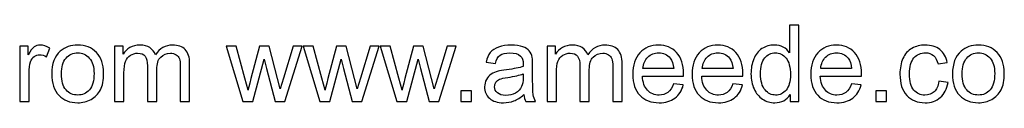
# Model space of a CAD drawing. Extents: x -446 to 354, y -4631 to 2678.
# Tile 2 of 9: x -94 to 82, y -250 to -236. Entities that reach past the tile are written whole.
import ezdxf

# ---------------------------------------------------------------- set-up
doc = ezdxf.new("R2010")
doc.units = 0
doc.header["$MEASUREMENT"] = 0
doc.layers.add('LAYER_1', color=7, linetype='CONTINUOUS')

msp = doc.modelspace()

# ---------------------------------------------------------------- linework, layer by layer
at = {"layer": 'LAYER_1', "color": 250}
for points, knots in [([(43.8071, -250.0454), (43.8071, -250.0454), (43.8071, -248.792), (43.8071, -248.792), (43.8071, -248.792), (43.182, -249.7662), (42.2618, -250.2548), (41.0465, -250.2548), (41.0465, -250.2548), (40.2596, -250.2548), (39.5361, -250.0391), (38.8793, -249.6043), (38.8793, -249.6043), (38.2193, -249.1728), (37.7085, -248.5668), (37.3436, -247.7925), (37.3436, -247.7925), (36.9818, -247.0151), (36.801, -246.1235), (36.801, -245.1145), (36.801, -245.1145), (36.801, -244.1308), (36.966, -243.2392), (37.2928, -242.4364), (37.2928, -242.4364), (37.6228, -241.6368), (38.1146, -241.0212), (38.7714, -240.5961), (38.7714, -240.5961), (39.4251, -240.1677), (40.1612, -239.9551), (40.9704, -239.9551), (40.9704, -239.9551), (41.5669, -239.9551), (42.0968, -240.082), (42.56, -240.3327), (42.56, -240.3327), (43.0233, -240.5834), (43.4009, -240.9134), (43.6928, -241.3163), (43.6928, -241.3163), (43.6928, -241.3163), (43.6928, -236.414), (43.6928, -236.414), (43.6928, -236.414), (43.6928, -236.414), (45.3682, -236.414), (45.3682, -236.414), (45.3682, -236.414), (45.3682, -236.414), (45.3682, -250.0454), (45.3682, -250.0454), (45.3682, -250.0454), (45.3682, -250.0454), (43.8071, -250.0454), (43.8071, -250.0454)], [0, 0, 0, 0, 0.06666667, 0.06666667, 0.06666667, 0.06666667, 0.13333333, 0.13333333, 0.13333333, 0.13333333, 0.2, 0.2, 0.2, 0.2, 0.26666667, 0.26666667, 0.26666667, 0.26666667, 0.33333333, 0.33333333, 0.33333333, 0.33333333, 0.4, 0.4, 0.4, 0.4, 0.46666667, 0.46666667, 0.46666667, 0.46666667, 0.53333333, 0.53333333, 0.53333333, 0.53333333, 0.6, 0.6, 0.6, 0.6, 0.66666667, 0.66666667, 0.66666667, 0.66666667, 0.73333333, 0.73333333, 0.73333333, 0.73333333, 0.8, 0.8, 0.8, 0.8, 0.86666667, 0.86666667, 0.86666667, 0.86666667, 1, 1, 1, 1]), ([(-93.7765, -250.0454), (-93.7765, -250.0454), (-93.7765, -240.1645), (-93.7765, -240.1645), (-93.7765, -240.1645), (-93.7765, -240.1645), (-92.2725, -240.1645), (-92.2725, -240.1645), (-92.2725, -240.1645), (-92.2725, -240.1645), (-92.2725, -241.6781), (-92.2725, -241.6781), (-92.2725, -241.6781), (-91.8885, -240.9768), (-91.5332, -240.5136), (-91.2063, -240.2914), (-91.2063, -240.2914), (-90.8795, -240.0662), (-90.521, -239.9551), (-90.1307, -239.9551), (-90.1307, -239.9551), (-89.5659, -239.9551), (-88.9916, -240.1328), (-88.4077, -240.485), (-88.4077, -240.485), (-88.4077, -240.485), (-89.0042, -242.0303), (-89.0042, -242.0303), (-89.0042, -242.0303), (-89.4104, -241.8018), (-89.8165, -241.6876), (-90.2227, -241.6876), (-90.2227, -241.6876), (-90.5876, -241.6876), (-90.9144, -241.7986), (-91.2032, -242.0176), (-91.2032, -242.0176), (-91.4919, -242.2365), (-91.6982, -242.5411), (-91.8219, -242.9314), (-91.8219, -242.9314), (-92.0091, -243.5248), (-92.1011, -244.1753), (-92.1011, -244.8828), (-92.1011, -244.8828), (-92.1011, -244.8828), (-92.1011, -250.0454), (-92.1011, -250.0454), (-92.1011, -250.0454), (-92.1011, -250.0454), (-93.7765, -250.0454), (-93.7765, -250.0454)], [0, 0, 0, 0, 0.07142857, 0.07142857, 0.07142857, 0.07142857, 0.14285714, 0.14285714, 0.14285714, 0.14285714, 0.21428571, 0.21428571, 0.21428571, 0.21428571, 0.28571429, 0.28571429, 0.28571429, 0.28571429, 0.35714286, 0.35714286, 0.35714286, 0.35714286, 0.42857143, 0.42857143, 0.42857143, 0.42857143, 0.5, 0.5, 0.5, 0.5, 0.57142857, 0.57142857, 0.57142857, 0.57142857, 0.64285714, 0.64285714, 0.64285714, 0.64285714, 0.71428571, 0.71428571, 0.71428571, 0.71428571, 0.78571429, 0.78571429, 0.78571429, 0.78571429, 0.85714286, 0.85714286, 0.85714286, 0.85714286, 1, 1, 1, 1]), ([(-88.0459, -245.105), (-88.0459, -243.2805), (-87.5382, -241.9287), (-86.5197, -241.0498), (-86.5197, -241.0498), (-85.6725, -240.32), (-84.6349, -239.9551), (-83.4133, -239.9551), (-83.4133, -239.9551), (-82.0584, -239.9551), (-80.9478, -240.3993), (-80.0848, -241.2878), (-80.0848, -241.2878), (-79.2249, -242.1731), (-78.7933, -243.401), (-78.7933, -244.9653), (-78.7933, -244.9653), (-78.7933, -246.2346), (-78.9837, -247.2309), (-79.3645, -247.9575), (-79.3645, -247.9575), (-79.7452, -248.6842), (-80.3005, -249.249), (-81.0303, -249.6519), (-81.0303, -249.6519), (-81.757, -250.0549), (-82.5534, -250.2548), (-83.4133, -250.2548), (-83.4133, -250.2548), (-84.7967, -250.2548), (-85.9136, -249.8138), (-86.7672, -248.9285), (-86.7672, -248.9285), (-87.6207, -248.0432), (-88.0459, -246.7676), (-88.0459, -245.105)], [0, 0, 0, 0, 0.1, 0.1, 0.1, 0.1, 0.2, 0.2, 0.2, 0.2, 0.3, 0.3, 0.3, 0.3, 0.4, 0.4, 0.4, 0.4, 0.5, 0.5, 0.5, 0.5, 0.6, 0.6, 0.6, 0.6, 0.7, 0.7, 0.7, 0.7, 0.8, 0.8, 0.8, 0.8, 1, 1, 1, 1]), ([(-76.8292, -250.0454), (-76.8292, -250.0454), (-76.8292, -240.1645), (-76.8292, -240.1645), (-76.8292, -240.1645), (-76.8292, -240.1645), (-75.3251, -240.1645), (-75.3251, -240.1645), (-75.3251, -240.1645), (-75.3251, -240.1645), (-75.3251, -241.5607), (-75.3251, -241.5607), (-75.3251, -241.5607), (-75.0174, -241.0784), (-74.6049, -240.6881), (-74.0908, -240.3962), (-74.0908, -240.3962), (-73.5768, -240.1011), (-72.993, -239.9551), (-72.3361, -239.9551), (-72.3361, -239.9551), (-71.6063, -239.9551), (-71.0066, -240.1074), (-70.5402, -240.4088), (-70.5402, -240.4088), (-70.0737, -240.7135), (-69.7438, -241.1355), (-69.5534, -241.6812), (-69.5534, -241.6812), (-68.7665, -240.5294), (-67.7479, -239.9551), (-66.4914, -239.9551), (-66.4914, -239.9551), (-65.5077, -239.9551), (-64.7494, -240.2248), (-64.2226, -240.7674), (-64.2226, -240.7674), (-63.6927, -241.31), (-63.4262, -242.1445), (-63.4262, -243.2709), (-63.4262, -243.2709), (-63.4262, -243.2709), (-63.4262, -250.0454), (-63.4262, -250.0454), (-63.4262, -250.0454), (-63.4262, -250.0454), (-65.1016, -250.0454), (-65.1016, -250.0454), (-65.1016, -250.0454), (-65.1016, -250.0454), (-65.1016, -243.8262), (-65.1016, -243.8262), (-65.1016, -243.8262), (-65.1016, -243.1599), (-65.1587, -242.6776), (-65.2666, -242.3825), (-65.2666, -242.3825), (-65.3745, -242.0874), (-65.5712, -241.8526), (-65.8599, -241.6717), (-65.8599, -241.6717), (-66.1455, -241.4909), (-66.4819, -241.402), (-66.8658, -241.402), (-66.8658, -241.402), (-67.5639, -241.402), (-68.1414, -241.6336), (-68.6015, -242.0937), (-68.6015, -242.0937), (-69.0615, -242.557), (-69.29, -243.2963), (-69.29, -244.3117), (-69.29, -244.3117), (-69.29, -244.3117), (-69.29, -250.0454), (-69.29, -250.0454), (-69.29, -250.0454), (-69.29, -250.0454), (-70.9654, -250.0454), (-70.9654, -250.0454), (-70.9654, -250.0454), (-70.9654, -250.0454), (-70.9654, -243.6327), (-70.9654, -243.6327), (-70.9654, -243.6327), (-70.9654, -242.8902), (-71.1018, -242.3317), (-71.3747, -241.9605), (-71.3747, -241.9605), (-71.6476, -241.5892), (-72.095, -241.402), (-72.7137, -241.402), (-72.7137, -241.402), (-73.1833, -241.402), (-73.618, -241.5258), (-74.0178, -241.7733), (-74.0178, -241.7733), (-74.4177, -242.0208), (-74.7064, -242.3825), (-74.8873, -242.8616), (-74.8873, -242.8616), (-75.065, -243.3376), (-75.1538, -244.0261), (-75.1538, -244.9241), (-75.1538, -244.9241), (-75.1538, -244.9241), (-75.1538, -250.0454), (-75.1538, -250.0454), (-75.1538, -250.0454), (-75.1538, -250.0454), (-76.8292, -250.0454), (-76.8292, -250.0454)], [0, 0, 0, 0, 0.03448276, 0.03448276, 0.03448276, 0.03448276, 0.06896552, 0.06896552, 0.06896552, 0.06896552, 0.10344828, 0.10344828, 0.10344828, 0.10344828, 0.13793103, 0.13793103, 0.13793103, 0.13793103, 0.17241379, 0.17241379, 0.17241379, 0.17241379, 0.20689655, 0.20689655, 0.20689655, 0.20689655, 0.24137931, 0.24137931, 0.24137931, 0.24137931, 0.27586207, 0.27586207, 0.27586207, 0.27586207, 0.31034483, 0.31034483, 0.31034483, 0.31034483, 0.34482759, 0.34482759, 0.34482759, 0.34482759, 0.37931034, 0.37931034, 0.37931034, 0.37931034, 0.4137931, 0.4137931, 0.4137931, 0.4137931, 0.44827586, 0.44827586, 0.44827586, 0.44827586, 0.48275862, 0.48275862, 0.48275862, 0.48275862, 0.51724138, 0.51724138, 0.51724138, 0.51724138, 0.55172414, 0.55172414, 0.55172414, 0.55172414, 0.5862069, 0.5862069, 0.5862069, 0.5862069, 0.62068966, 0.62068966, 0.62068966, 0.62068966, 0.65517241, 0.65517241, 0.65517241, 0.65517241, 0.68965517, 0.68965517, 0.68965517, 0.68965517, 0.72413793, 0.72413793, 0.72413793, 0.72413793, 0.75862069, 0.75862069, 0.75862069, 0.75862069, 0.79310345, 0.79310345, 0.79310345, 0.79310345, 0.82758621, 0.82758621, 0.82758621, 0.82758621, 0.86206897, 0.86206897, 0.86206897, 0.86206897, 0.89655172, 0.89655172, 0.89655172, 0.89655172, 0.93103448, 0.93103448, 0.93103448, 0.93103448, 1, 1, 1, 1]), ([(-53.9039, -250.0454), (-53.9039, -250.0454), (-56.8897, -240.1645), (-56.8897, -240.1645), (-56.8897, -240.1645), (-56.8897, -240.1645), (-55.1382, -240.1645), (-55.1382, -240.1645), (-55.1382, -240.1645), (-55.1382, -240.1645), (-53.5612, -245.8665), (-53.5612, -245.8665), (-53.5612, -245.8665), (-53.5612, -245.8665), (-53.0027, -247.9893), (-53.0027, -247.9893), (-53.0027, -247.9893), (-52.9805, -247.8846), (-52.8092, -247.2055), (-52.4919, -245.9522), (-52.4919, -245.9522), (-52.4919, -245.9522), (-50.9275, -240.1645), (-50.9275, -240.1645), (-50.9275, -240.1645), (-50.9275, -240.1645), (-49.2109, -240.1645), (-49.2109, -240.1645), (-49.2109, -240.1645), (-49.2109, -240.1645), (-47.7228, -245.9014), (-47.7228, -245.9014), (-47.7228, -245.9014), (-47.7228, -245.9014), (-47.2373, -247.783), (-47.2373, -247.783), (-47.2373, -247.783), (-47.2373, -247.783), (-46.6693, -245.876), (-46.6693, -245.876), (-46.6693, -245.876), (-46.6693, -245.876), (-44.9622, -240.1645), (-44.9622, -240.1645), (-44.9622, -240.1645), (-44.9622, -240.1645), (-43.3344, -240.1645), (-43.3344, -240.1645), (-43.3344, -240.1645), (-43.3344, -240.1645), (-46.4345, -250.0454), (-46.4345, -250.0454), (-46.4345, -250.0454), (-46.4345, -250.0454), (-48.167, -250.0454), (-48.167, -250.0454), (-48.167, -250.0454), (-48.167, -250.0454), (-49.7345, -244.134), (-49.7345, -244.134), (-49.7345, -244.134), (-49.7345, -244.134), (-50.1311, -242.4428), (-50.1311, -242.4428), (-50.1311, -242.4428), (-50.1311, -242.4428), (-52.1301, -250.0454), (-52.1301, -250.0454), (-52.1301, -250.0454), (-52.1301, -250.0454), (-53.9039, -250.0454), (-53.9039, -250.0454)], [0, 0, 0, 0, 0.05263158, 0.05263158, 0.05263158, 0.05263158, 0.10526316, 0.10526316, 0.10526316, 0.10526316, 0.15789474, 0.15789474, 0.15789474, 0.15789474, 0.21052632, 0.21052632, 0.21052632, 0.21052632, 0.26315789, 0.26315789, 0.26315789, 0.26315789, 0.31578947, 0.31578947, 0.31578947, 0.31578947, 0.36842105, 0.36842105, 0.36842105, 0.36842105, 0.42105263, 0.42105263, 0.42105263, 0.42105263, 0.47368421, 0.47368421, 0.47368421, 0.47368421, 0.52631579, 0.52631579, 0.52631579, 0.52631579, 0.57894737, 0.57894737, 0.57894737, 0.57894737, 0.63157895, 0.63157895, 0.63157895, 0.63157895, 0.68421053, 0.68421053, 0.68421053, 0.68421053, 0.73684211, 0.73684211, 0.73684211, 0.73684211, 0.78947368, 0.78947368, 0.78947368, 0.78947368, 0.84210526, 0.84210526, 0.84210526, 0.84210526, 0.89473684, 0.89473684, 0.89473684, 0.89473684, 1, 1, 1, 1]), ([(-40.1551, -250.0454), (-40.1551, -250.0454), (-43.1409, -240.1645), (-43.1409, -240.1645), (-43.1409, -240.1645), (-43.1409, -240.1645), (-41.3894, -240.1645), (-41.3894, -240.1645), (-41.3894, -240.1645), (-41.3894, -240.1645), (-39.8124, -245.8665), (-39.8124, -245.8665), (-39.8124, -245.8665), (-39.8124, -245.8665), (-39.2539, -247.9893), (-39.2539, -247.9893), (-39.2539, -247.9893), (-39.2317, -247.8846), (-39.0604, -247.2055), (-38.7431, -245.9522), (-38.7431, -245.9522), (-38.7431, -245.9522), (-37.1787, -240.1645), (-37.1787, -240.1645), (-37.1787, -240.1645), (-37.1787, -240.1645), (-35.4621, -240.1645), (-35.4621, -240.1645), (-35.4621, -240.1645), (-35.4621, -240.1645), (-33.974, -245.9014), (-33.974, -245.9014), (-33.974, -245.9014), (-33.974, -245.9014), (-33.4885, -247.783), (-33.4885, -247.783), (-33.4885, -247.783), (-33.4885, -247.783), (-32.9205, -245.876), (-32.9205, -245.876), (-32.9205, -245.876), (-32.9205, -245.876), (-31.2134, -240.1645), (-31.2134, -240.1645), (-31.2134, -240.1645), (-31.2134, -240.1645), (-29.5856, -240.1645), (-29.5856, -240.1645), (-29.5856, -240.1645), (-29.5856, -240.1645), (-32.6857, -250.0454), (-32.6857, -250.0454), (-32.6857, -250.0454), (-32.6857, -250.0454), (-34.4182, -250.0454), (-34.4182, -250.0454), (-34.4182, -250.0454), (-34.4182, -250.0454), (-35.9857, -244.134), (-35.9857, -244.134), (-35.9857, -244.134), (-35.9857, -244.134), (-36.3823, -242.4428), (-36.3823, -242.4428), (-36.3823, -242.4428), (-36.3823, -242.4428), (-38.3813, -250.0454), (-38.3813, -250.0454), (-38.3813, -250.0454), (-38.3813, -250.0454), (-40.1551, -250.0454), (-40.1551, -250.0454)], [0, 0, 0, 0, 0.05263158, 0.05263158, 0.05263158, 0.05263158, 0.10526316, 0.10526316, 0.10526316, 0.10526316, 0.15789474, 0.15789474, 0.15789474, 0.15789474, 0.21052632, 0.21052632, 0.21052632, 0.21052632, 0.26315789, 0.26315789, 0.26315789, 0.26315789, 0.31578947, 0.31578947, 0.31578947, 0.31578947, 0.36842105, 0.36842105, 0.36842105, 0.36842105, 0.42105263, 0.42105263, 0.42105263, 0.42105263, 0.47368421, 0.47368421, 0.47368421, 0.47368421, 0.52631579, 0.52631579, 0.52631579, 0.52631579, 0.57894737, 0.57894737, 0.57894737, 0.57894737, 0.63157895, 0.63157895, 0.63157895, 0.63157895, 0.68421053, 0.68421053, 0.68421053, 0.68421053, 0.73684211, 0.73684211, 0.73684211, 0.73684211, 0.78947368, 0.78947368, 0.78947368, 0.78947368, 0.84210526, 0.84210526, 0.84210526, 0.84210526, 0.89473684, 0.89473684, 0.89473684, 0.89473684, 1, 1, 1, 1]), ([(-26.4063, -250.0454), (-26.4063, -250.0454), (-29.3921, -240.1645), (-29.3921, -240.1645), (-29.3921, -240.1645), (-29.3921, -240.1645), (-27.6406, -240.1645), (-27.6406, -240.1645), (-27.6406, -240.1645), (-27.6406, -240.1645), (-26.0636, -245.8665), (-26.0636, -245.8665), (-26.0636, -245.8665), (-26.0636, -245.8665), (-25.5051, -247.9893), (-25.5051, -247.9893), (-25.5051, -247.9893), (-25.4829, -247.8846), (-25.3116, -247.2055), (-24.9943, -245.9522), (-24.9943, -245.9522), (-24.9943, -245.9522), (-23.4299, -240.1645), (-23.4299, -240.1645), (-23.4299, -240.1645), (-23.4299, -240.1645), (-21.7133, -240.1645), (-21.7133, -240.1645), (-21.7133, -240.1645), (-21.7133, -240.1645), (-20.2252, -245.9014), (-20.2252, -245.9014), (-20.2252, -245.9014), (-20.2252, -245.9014), (-19.7397, -247.783), (-19.7397, -247.783), (-19.7397, -247.783), (-19.7397, -247.783), (-19.1717, -245.876), (-19.1717, -245.876), (-19.1717, -245.876), (-19.1717, -245.876), (-17.4646, -240.1645), (-17.4646, -240.1645), (-17.4646, -240.1645), (-17.4646, -240.1645), (-15.8368, -240.1645), (-15.8368, -240.1645), (-15.8368, -240.1645), (-15.8368, -240.1645), (-18.9369, -250.0454), (-18.9369, -250.0454), (-18.9369, -250.0454), (-18.9369, -250.0454), (-20.6694, -250.0454), (-20.6694, -250.0454), (-20.6694, -250.0454), (-20.6694, -250.0454), (-22.2369, -244.134), (-22.2369, -244.134), (-22.2369, -244.134), (-22.2369, -244.134), (-22.6335, -242.4428), (-22.6335, -242.4428), (-22.6335, -242.4428), (-22.6335, -242.4428), (-24.6325, -250.0454), (-24.6325, -250.0454), (-24.6325, -250.0454), (-24.6325, -250.0454), (-26.4063, -250.0454), (-26.4063, -250.0454)], [0, 0, 0, 0, 0.05263158, 0.05263158, 0.05263158, 0.05263158, 0.10526316, 0.10526316, 0.10526316, 0.10526316, 0.15789474, 0.15789474, 0.15789474, 0.15789474, 0.21052632, 0.21052632, 0.21052632, 0.21052632, 0.26315789, 0.26315789, 0.26315789, 0.26315789, 0.31578947, 0.31578947, 0.31578947, 0.31578947, 0.36842105, 0.36842105, 0.36842105, 0.36842105, 0.42105263, 0.42105263, 0.42105263, 0.42105263, 0.47368421, 0.47368421, 0.47368421, 0.47368421, 0.52631579, 0.52631579, 0.52631579, 0.52631579, 0.57894737, 0.57894737, 0.57894737, 0.57894737, 0.63157895, 0.63157895, 0.63157895, 0.63157895, 0.68421053, 0.68421053, 0.68421053, 0.68421053, 0.73684211, 0.73684211, 0.73684211, 0.73684211, 0.78947368, 0.78947368, 0.78947368, 0.78947368, 0.84210526, 0.84210526, 0.84210526, 0.84210526, 0.89473684, 0.89473684, 0.89473684, 0.89473684, 1, 1, 1, 1]), ([(-3.7412, -248.8079), (-4.3631, -249.3378), (-4.9628, -249.7091), (-5.5371, -249.928), (-5.5371, -249.928), (-6.1115, -250.1469), (-6.727, -250.2548), (-7.387, -250.2548), (-7.387, -250.2548), (-8.4722, -250.2548), (-9.3067, -249.9915), (-9.8906, -249.4616), (-9.8906, -249.4616), (-10.4744, -248.9348), (-10.7663, -248.259), (-10.7663, -247.4372), (-10.7663, -247.4372), (-10.7663, -246.9548), (-10.6553, -246.5138), (-10.4363, -246.114), (-10.4363, -246.114), (-10.2142, -245.7142), (-9.9255, -245.3969), (-9.5701, -245.1557), (-9.5701, -245.1557), (-9.2115, -244.9146), (-8.8117, -244.7305), (-8.3643, -244.6068), (-8.3643, -244.6068), (-8.0343, -244.5211), (-7.5362, -244.4386), (-6.873, -244.3561), (-6.873, -244.3561), (-5.5213, -244.1975), (-4.5218, -244.0039), (-3.884, -243.7818), (-3.884, -243.7818), (-3.8776, -243.5533), (-3.8745, -243.4074), (-3.8745, -243.3471), (-3.8745, -243.3471), (-3.8745, -242.6681), (-4.0331, -242.1889), (-4.3504, -241.9097), (-4.3504, -241.9097), (-4.7788, -241.5321), (-5.4166, -241.3449), (-6.2606, -241.3449), (-6.2606, -241.3449), (-7.0507, -241.3449), (-7.6345, -241.4845), (-8.0089, -241.7606), (-8.0089, -241.7606), (-8.3865, -242.0366), (-8.6626, -242.5253), (-8.8435, -243.2297), (-8.8435, -243.2297), (-8.8435, -243.2297), (-10.4807, -243.0012), (-10.4807, -243.0012), (-10.4807, -243.0012), (-10.3316, -242.3), (-10.0873, -241.732), (-9.7446, -241.3005), (-9.7446, -241.3005), (-9.4019, -240.8689), (-8.9069, -240.5389), (-8.2596, -240.3041), (-8.2596, -240.3041), (-7.6155, -240.0725), (-6.8635, -239.9551), (-6.0131, -239.9551), (-6.0131, -239.9551), (-5.1691, -239.9551), (-4.4805, -240.0535), (-3.9506, -240.2534), (-3.9506, -240.2534), (-3.4239, -240.4533), (-3.0336, -240.7008), (-2.7861, -241.0022), (-2.7861, -241.0022), (-2.5386, -241.3036), (-2.3641, -241.6844), (-2.2625, -242.1445), (-2.2625, -242.1445), (-2.2086, -242.4301), (-2.18, -242.9441), (-2.18, -243.6834), (-2.18, -243.6834), (-2.18, -243.6834), (-2.18, -245.9046), (-2.18, -245.9046), (-2.18, -245.9046), (-2.18, -247.4562), (-2.1451, -248.4367), (-2.0753, -248.8523), (-2.0753, -248.8523), (-2.0087, -249.268), (-1.8691, -249.6646), (-1.666, -250.0454), (-1.666, -250.0454), (-1.666, -250.0454), (-3.4175, -250.0454), (-3.4175, -250.0454), (-3.4175, -250.0454), (-3.5857, -249.6932), (-3.6936, -249.2807), (-3.7412, -248.8079)], [0, 0, 0, 0, 0.03571429, 0.03571429, 0.03571429, 0.03571429, 0.07142857, 0.07142857, 0.07142857, 0.07142857, 0.10714286, 0.10714286, 0.10714286, 0.10714286, 0.14285714, 0.14285714, 0.14285714, 0.14285714, 0.17857143, 0.17857143, 0.17857143, 0.17857143, 0.21428571, 0.21428571, 0.21428571, 0.21428571, 0.25, 0.25, 0.25, 0.25, 0.28571429, 0.28571429, 0.28571429, 0.28571429, 0.32142857, 0.32142857, 0.32142857, 0.32142857, 0.35714286, 0.35714286, 0.35714286, 0.35714286, 0.39285714, 0.39285714, 0.39285714, 0.39285714, 0.42857143, 0.42857143, 0.42857143, 0.42857143, 0.46428571, 0.46428571, 0.46428571, 0.46428571, 0.5, 0.5, 0.5, 0.5, 0.53571429, 0.53571429, 0.53571429, 0.53571429, 0.57142857, 0.57142857, 0.57142857, 0.57142857, 0.60714286, 0.60714286, 0.60714286, 0.60714286, 0.64285714, 0.64285714, 0.64285714, 0.64285714, 0.67857143, 0.67857143, 0.67857143, 0.67857143, 0.71428571, 0.71428571, 0.71428571, 0.71428571, 0.75, 0.75, 0.75, 0.75, 0.78571429, 0.78571429, 0.78571429, 0.78571429, 0.82142857, 0.82142857, 0.82142857, 0.82142857, 0.85714286, 0.85714286, 0.85714286, 0.85714286, 0.89285714, 0.89285714, 0.89285714, 0.89285714, 0.92857143, 0.92857143, 0.92857143, 0.92857143, 1, 1, 1, 1]), ([(0.3933, -250.0454), (0.3933, -250.0454), (0.3933, -240.1645), (0.3933, -240.1645), (0.3933, -240.1645), (0.3933, -240.1645), (1.8974, -240.1645), (1.8974, -240.1645), (1.8974, -240.1645), (1.8974, -240.1645), (1.8974, -241.5607), (1.8974, -241.5607), (1.8974, -241.5607), (2.2051, -241.0784), (2.6176, -240.6881), (3.1317, -240.3962), (3.1317, -240.3962), (3.6457, -240.1011), (4.2295, -239.9551), (4.8864, -239.9551), (4.8864, -239.9551), (5.6162, -239.9551), (6.2159, -240.1074), (6.6823, -240.4088), (6.6823, -240.4088), (7.1488, -240.7135), (7.4787, -241.1355), (7.6691, -241.6812), (7.6691, -241.6812), (8.456, -240.5294), (9.4746, -239.9551), (10.7311, -239.9551), (10.7311, -239.9551), (11.7148, -239.9551), (12.4731, -240.2248), (12.9999, -240.7674), (12.9999, -240.7674), (13.5298, -241.31), (13.7963, -242.1445), (13.7963, -243.2709), (13.7963, -243.2709), (13.7963, -243.2709), (13.7963, -250.0454), (13.7963, -250.0454), (13.7963, -250.0454), (13.7963, -250.0454), (12.1209, -250.0454), (12.1209, -250.0454), (12.1209, -250.0454), (12.1209, -250.0454), (12.1209, -243.8262), (12.1209, -243.8262), (12.1209, -243.8262), (12.1209, -243.1599), (12.0638, -242.6776), (11.9559, -242.3825), (11.9559, -242.3825), (11.848, -242.0874), (11.6513, -241.8526), (11.3626, -241.6717), (11.3626, -241.6717), (11.077, -241.4909), (10.7406, -241.402), (10.3567, -241.402), (10.3567, -241.402), (9.6586, -241.402), (9.0811, -241.6336), (8.621, -242.0937), (8.621, -242.0937), (8.161, -242.557), (7.9325, -243.2963), (7.9325, -244.3117), (7.9325, -244.3117), (7.9325, -244.3117), (7.9325, -250.0454), (7.9325, -250.0454), (7.9325, -250.0454), (7.9325, -250.0454), (6.2571, -250.0454), (6.2571, -250.0454), (6.2571, -250.0454), (6.2571, -250.0454), (6.2571, -243.6327), (6.2571, -243.6327), (6.2571, -243.6327), (6.2571, -242.8902), (6.1207, -242.3317), (5.8478, -241.9605), (5.8478, -241.9605), (5.5749, -241.5892), (5.1275, -241.402), (4.5088, -241.402), (4.5088, -241.402), (4.0392, -241.402), (3.6045, -241.5258), (3.2047, -241.7733), (3.2047, -241.7733), (2.8048, -242.0208), (2.5161, -242.3825), (2.3352, -242.8616), (2.3352, -242.8616), (2.1575, -243.3376), (2.0687, -244.0261), (2.0687, -244.9241), (2.0687, -244.9241), (2.0687, -244.9241), (2.0687, -250.0454), (2.0687, -250.0454), (2.0687, -250.0454), (2.0687, -250.0454), (0.3933, -250.0454), (0.3933, -250.0454)], [0, 0, 0, 0, 0.03448276, 0.03448276, 0.03448276, 0.03448276, 0.06896552, 0.06896552, 0.06896552, 0.06896552, 0.10344828, 0.10344828, 0.10344828, 0.10344828, 0.13793103, 0.13793103, 0.13793103, 0.13793103, 0.17241379, 0.17241379, 0.17241379, 0.17241379, 0.20689655, 0.20689655, 0.20689655, 0.20689655, 0.24137931, 0.24137931, 0.24137931, 0.24137931, 0.27586207, 0.27586207, 0.27586207, 0.27586207, 0.31034483, 0.31034483, 0.31034483, 0.31034483, 0.34482759, 0.34482759, 0.34482759, 0.34482759, 0.37931034, 0.37931034, 0.37931034, 0.37931034, 0.4137931, 0.4137931, 0.4137931, 0.4137931, 0.44827586, 0.44827586, 0.44827586, 0.44827586, 0.48275862, 0.48275862, 0.48275862, 0.48275862, 0.51724138, 0.51724138, 0.51724138, 0.51724138, 0.55172414, 0.55172414, 0.55172414, 0.55172414, 0.5862069, 0.5862069, 0.5862069, 0.5862069, 0.62068966, 0.62068966, 0.62068966, 0.62068966, 0.65517241, 0.65517241, 0.65517241, 0.65517241, 0.68965517, 0.68965517, 0.68965517, 0.68965517, 0.72413793, 0.72413793, 0.72413793, 0.72413793, 0.75862069, 0.75862069, 0.75862069, 0.75862069, 0.79310345, 0.79310345, 0.79310345, 0.79310345, 0.82758621, 0.82758621, 0.82758621, 0.82758621, 0.86206897, 0.86206897, 0.86206897, 0.86206897, 0.89655172, 0.89655172, 0.89655172, 0.89655172, 0.93103448, 0.93103448, 0.93103448, 0.93103448, 1, 1, 1, 1]), ([(22.9918, -246.847), (22.9918, -246.847), (24.7243, -247.0754), (24.7243, -247.0754), (24.7243, -247.0754), (24.4546, -248.0813), (23.95, -248.865), (23.2139, -249.4203), (23.2139, -249.4203), (22.4778, -249.9756), (21.5385, -250.2548), (20.3931, -250.2548), (20.3931, -250.2548), (18.9525, -250.2548), (17.8102, -249.8106), (16.9662, -248.9221), (16.9662, -248.9221), (16.1221, -248.0369), (15.7001, -246.7899), (15.7001, -245.1875), (15.7001, -245.1875), (15.7001, -243.5311), (16.1253, -242.2429), (16.9789, -241.329), (16.9789, -241.329), (17.8324, -240.412), (18.9398, -239.9551), (20.301, -239.9551), (20.301, -239.9551), (21.6179, -239.9551), (22.6935, -240.4025), (23.528, -241.3005), (23.528, -241.3005), (24.3625, -242.1984), (24.7814, -243.4613), (24.7814, -245.0891), (24.7814, -245.0891), (24.7814, -245.1875), (24.7782, -245.3366), (24.7719, -245.5333), (24.7719, -245.5333), (24.7719, -245.5333), (17.4136, -245.5333), (17.4136, -245.5333), (17.4136, -245.5333), (17.477, -246.6153), (17.7816, -247.4467), (18.3337, -248.021), (18.3337, -248.021), (18.8827, -248.5953), (19.5712, -248.8841), (20.3931, -248.8841), (20.3931, -248.8841), (21.0055, -248.8841), (21.529, -248.7222), (21.9605, -248.3986), (21.9605, -248.3986), (22.3953, -248.0749), (22.7379, -247.5577), (22.9918, -246.847)], [0, 0, 0, 0, 0.0625, 0.0625, 0.0625, 0.0625, 0.125, 0.125, 0.125, 0.125, 0.1875, 0.1875, 0.1875, 0.1875, 0.25, 0.25, 0.25, 0.25, 0.3125, 0.3125, 0.3125, 0.3125, 0.375, 0.375, 0.375, 0.375, 0.4375, 0.4375, 0.4375, 0.4375, 0.5, 0.5, 0.5, 0.5, 0.5625, 0.5625, 0.5625, 0.5625, 0.625, 0.625, 0.625, 0.625, 0.6875, 0.6875, 0.6875, 0.6875, 0.75, 0.75, 0.75, 0.75, 0.8125, 0.8125, 0.8125, 0.8125, 0.875, 0.875, 0.875, 0.875, 1, 1, 1, 1]), ([(33.5803, -246.847), (33.5803, -246.847), (35.3128, -247.0754), (35.3128, -247.0754), (35.3128, -247.0754), (35.0431, -248.0813), (34.5385, -248.865), (33.8024, -249.4203), (33.8024, -249.4203), (33.0663, -249.9756), (32.127, -250.2548), (30.9816, -250.2548), (30.9816, -250.2548), (29.541, -250.2548), (28.3987, -249.8106), (27.5547, -248.9221), (27.5547, -248.9221), (26.7106, -248.0369), (26.2886, -246.7899), (26.2886, -245.1875), (26.2886, -245.1875), (26.2886, -243.5311), (26.7138, -242.2429), (27.5674, -241.329), (27.5674, -241.329), (28.4209, -240.412), (29.5283, -239.9551), (30.8895, -239.9551), (30.8895, -239.9551), (32.2064, -239.9551), (33.282, -240.4025), (34.1165, -241.3005), (34.1165, -241.3005), (34.951, -242.1984), (35.3699, -243.4613), (35.3699, -245.0891), (35.3699, -245.0891), (35.3699, -245.1875), (35.3667, -245.3366), (35.3604, -245.5333), (35.3604, -245.5333), (35.3604, -245.5333), (28.0021, -245.5333), (28.0021, -245.5333), (28.0021, -245.5333), (28.0655, -246.6153), (28.3701, -247.4467), (28.9222, -248.021), (28.9222, -248.021), (29.4712, -248.5953), (30.1597, -248.8841), (30.9816, -248.8841), (30.9816, -248.8841), (31.594, -248.8841), (32.1175, -248.7222), (32.549, -248.3986), (32.549, -248.3986), (32.9838, -248.0749), (33.3264, -247.5577), (33.5803, -246.847)], [0, 0, 0, 0, 0.0625, 0.0625, 0.0625, 0.0625, 0.125, 0.125, 0.125, 0.125, 0.1875, 0.1875, 0.1875, 0.1875, 0.25, 0.25, 0.25, 0.25, 0.3125, 0.3125, 0.3125, 0.3125, 0.375, 0.375, 0.375, 0.375, 0.4375, 0.4375, 0.4375, 0.4375, 0.5, 0.5, 0.5, 0.5, 0.5625, 0.5625, 0.5625, 0.5625, 0.625, 0.625, 0.625, 0.625, 0.6875, 0.6875, 0.6875, 0.6875, 0.75, 0.75, 0.75, 0.75, 0.8125, 0.8125, 0.8125, 0.8125, 0.875, 0.875, 0.875, 0.875, 1, 1, 1, 1]), ([(54.7573, -246.847), (54.7573, -246.847), (56.4898, -247.0754), (56.4898, -247.0754), (56.4898, -247.0754), (56.2201, -248.0813), (55.7155, -248.865), (54.9794, -249.4203), (54.9794, -249.4203), (54.2433, -249.9756), (53.304, -250.2548), (52.1586, -250.2548), (52.1586, -250.2548), (50.718, -250.2548), (49.5757, -249.8106), (48.7317, -248.9221), (48.7317, -248.9221), (47.8876, -248.0369), (47.4656, -246.7899), (47.4656, -245.1875), (47.4656, -245.1875), (47.4656, -243.5311), (47.8908, -242.2429), (48.7444, -241.329), (48.7444, -241.329), (49.5979, -240.412), (50.7053, -239.9551), (52.0665, -239.9551), (52.0665, -239.9551), (53.3834, -239.9551), (54.459, -240.4025), (55.2935, -241.3005), (55.2935, -241.3005), (56.128, -242.1984), (56.5469, -243.4613), (56.5469, -245.0891), (56.5469, -245.0891), (56.5469, -245.1875), (56.5437, -245.3366), (56.5374, -245.5333), (56.5374, -245.5333), (56.5374, -245.5333), (49.1791, -245.5333), (49.1791, -245.5333), (49.1791, -245.5333), (49.2425, -246.6153), (49.5471, -247.4467), (50.0992, -248.021), (50.0992, -248.021), (50.6482, -248.5953), (51.3367, -248.8841), (52.1586, -248.8841), (52.1586, -248.8841), (52.771, -248.8841), (53.2945, -248.7222), (53.726, -248.3986), (53.726, -248.3986), (54.1608, -248.0749), (54.5034, -247.5577), (54.7573, -246.847)], [0, 0, 0, 0, 0.0625, 0.0625, 0.0625, 0.0625, 0.125, 0.125, 0.125, 0.125, 0.1875, 0.1875, 0.1875, 0.1875, 0.25, 0.25, 0.25, 0.25, 0.3125, 0.3125, 0.3125, 0.3125, 0.375, 0.375, 0.375, 0.375, 0.4375, 0.4375, 0.4375, 0.4375, 0.5, 0.5, 0.5, 0.5, 0.5625, 0.5625, 0.5625, 0.5625, 0.625, 0.625, 0.625, 0.625, 0.6875, 0.6875, 0.6875, 0.6875, 0.75, 0.75, 0.75, 0.75, 0.8125, 0.8125, 0.8125, 0.8125, 0.875, 0.875, 0.875, 0.875, 1, 1, 1, 1]), ([(70.3497, -246.4281), (70.3497, -246.4281), (71.987, -246.6566), (71.987, -246.6566), (71.987, -246.6566), (71.8061, -247.783), (71.3492, -248.662), (70.6099, -249.2997), (70.6099, -249.2997), (69.8706, -249.9375), (68.9599, -250.2548), (67.8843, -250.2548), (67.8843, -250.2548), (66.5357, -250.2548), (65.4505, -249.8138), (64.6319, -248.9317), (64.6319, -248.9317), (63.8101, -248.0496), (63.4007, -246.7867), (63.4007, -245.143), (63.4007, -245.143), (63.4007, -244.0769), (63.5784, -243.1472), (63.9306, -242.3476), (63.9306, -242.3476), (64.2828, -241.5511), (64.8191, -240.9514), (65.5425, -240.5548), (65.5425, -240.5548), (66.2628, -240.155), (67.0466, -239.9551), (67.8969, -239.9551), (67.8969, -239.9551), (68.9663, -239.9551), (69.8452, -240.2248), (70.5242, -240.7674), (70.5242, -240.7674), (71.2064, -241.31), (71.6443, -242.081), (71.8347, -243.0774), (71.8347, -243.0774), (71.8347, -243.0774), (70.2164, -243.3249), (70.2164, -243.3249), (70.2164, -243.3249), (70.061, -242.6617), (69.7881, -242.1635), (69.3915, -241.8272), (69.3915, -241.8272), (68.998, -241.494), (68.522, -241.3259), (67.9636, -241.3259), (67.9636, -241.3259), (67.1195, -241.3259), (66.4342, -241.6273), (65.9043, -242.2302), (65.9043, -242.2302), (65.3775, -242.8362), (65.1142, -243.7881), (65.1142, -245.0954), (65.1142, -245.0954), (65.1142, -246.4218), (65.368, -247.3832), (65.8757, -247.9829), (65.8757, -247.9829), (66.3866, -248.5826), (67.0497, -248.8841), (67.8652, -248.8841), (67.8652, -248.8841), (68.5252, -248.8841), (69.0741, -248.6842), (69.512, -248.2812), (69.512, -248.2812), (69.9531, -247.8814), (70.2323, -247.2626), (70.3497, -246.4281)], [0, 0, 0, 0, 0.05, 0.05, 0.05, 0.05, 0.1, 0.1, 0.1, 0.1, 0.15, 0.15, 0.15, 0.15, 0.2, 0.2, 0.2, 0.2, 0.25, 0.25, 0.25, 0.25, 0.3, 0.3, 0.3, 0.3, 0.35, 0.35, 0.35, 0.35, 0.4, 0.4, 0.4, 0.4, 0.45, 0.45, 0.45, 0.45, 0.5, 0.5, 0.5, 0.5, 0.55, 0.55, 0.55, 0.55, 0.6, 0.6, 0.6, 0.6, 0.65, 0.65, 0.65, 0.65, 0.7, 0.7, 0.7, 0.7, 0.75, 0.75, 0.75, 0.75, 0.8, 0.8, 0.8, 0.8, 0.85, 0.85, 0.85, 0.85, 0.9, 0.9, 0.9, 0.9, 1, 1, 1, 1]), ([(72.7866, -245.105), (72.7866, -243.2805), (73.2943, -241.9287), (74.3128, -241.0498), (74.3128, -241.0498), (75.16, -240.32), (76.1976, -239.9551), (77.4192, -239.9551), (77.4192, -239.9551), (78.7741, -239.9551), (79.8847, -240.3993), (80.7477, -241.2878), (80.7477, -241.2878), (81.6076, -242.1731), (82.0392, -243.401), (82.0392, -244.9653), (82.0392, -244.9653), (82.0392, -246.2346), (81.8488, -247.2309), (81.468, -247.9575), (81.468, -247.9575), (81.0873, -248.6842), (80.532, -249.249), (79.8022, -249.6519), (79.8022, -249.6519), (79.0755, -250.0549), (78.2791, -250.2548), (77.4192, -250.2548), (77.4192, -250.2548), (76.0358, -250.2548), (74.9189, -249.8138), (74.0653, -248.9285), (74.0653, -248.9285), (73.2118, -248.0432), (72.7866, -246.7676), (72.7866, -245.105)], [0, 0, 0, 0, 0.1, 0.1, 0.1, 0.1, 0.2, 0.2, 0.2, 0.2, 0.3, 0.3, 0.3, 0.3, 0.4, 0.4, 0.4, 0.4, 0.5, 0.5, 0.5, 0.5, 0.6, 0.6, 0.6, 0.6, 0.7, 0.7, 0.7, 0.7, 0.8, 0.8, 0.8, 0.8, 1, 1, 1, 1]), ([(-86.3325, -245.1081), (-86.3325, -246.371), (-86.0564, -247.3166), (-85.5043, -247.9417), (-85.5043, -247.9417), (-84.949, -248.5699), (-84.2541, -248.8841), (-83.4133, -248.8841), (-83.4133, -248.8841), (-82.5819, -248.8841), (-81.8902, -248.5699), (-81.3349, -247.9385), (-81.3349, -247.9385), (-80.7828, -247.3071), (-80.5068, -246.3456), (-80.5068, -245.0542), (-80.5068, -245.0542), (-80.5068, -243.8357), (-80.786, -242.9124), (-81.3413, -242.2873), (-81.3413, -242.2873), (-81.8966, -241.659), (-82.5883, -241.3449), (-83.4133, -241.3449), (-83.4133, -241.3449), (-84.2541, -241.3449), (-84.949, -241.6559), (-85.5043, -242.2809), (-85.5043, -242.2809), (-86.0564, -242.906), (-86.3325, -243.8484), (-86.3325, -245.1081)], [0, 0, 0, 0, 0.11111111, 0.11111111, 0.11111111, 0.11111111, 0.22222222, 0.22222222, 0.22222222, 0.22222222, 0.33333333, 0.33333333, 0.33333333, 0.33333333, 0.44444444, 0.44444444, 0.44444444, 0.44444444, 0.55555556, 0.55555556, 0.55555556, 0.55555556, 0.66666667, 0.66666667, 0.66666667, 0.66666667, 0.77777778, 0.77777778, 0.77777778, 0.77777778, 1, 1, 1, 1]), ([(17.5088, -244.1626), (17.5088, -244.1626), (23.0108, -244.1626), (23.0108, -244.1626), (23.0108, -244.1626), (22.9378, -243.3312), (22.7252, -242.7093), (22.3794, -242.2936), (22.3794, -242.2936), (21.8495, -241.6495), (21.1578, -241.3259), (20.3106, -241.3259), (20.3106, -241.3259), (19.5427, -241.3259), (18.8986, -241.5829), (18.375, -242.0969), (18.375, -242.0969), (17.8546, -242.6109), (17.5659, -243.2995), (17.5088, -244.1626)], [0, 0, 0, 0, 0.16666667, 0.16666667, 0.16666667, 0.16666667, 0.33333333, 0.33333333, 0.33333333, 0.33333333, 0.5, 0.5, 0.5, 0.5, 0.66666667, 0.66666667, 0.66666667, 0.66666667, 1, 1, 1, 1]), ([(28.0973, -244.1626), (28.0973, -244.1626), (33.5993, -244.1626), (33.5993, -244.1626), (33.5993, -244.1626), (33.5263, -243.3312), (33.3137, -242.7093), (32.9679, -242.2936), (32.9679, -242.2936), (32.438, -241.6495), (31.7463, -241.3259), (30.8991, -241.3259), (30.8991, -241.3259), (30.1312, -241.3259), (29.4871, -241.5829), (28.9635, -242.0969), (28.9635, -242.0969), (28.4431, -242.6109), (28.1544, -243.2995), (28.0973, -244.1626)], [0, 0, 0, 0, 0.16666667, 0.16666667, 0.16666667, 0.16666667, 0.33333333, 0.33333333, 0.33333333, 0.33333333, 0.5, 0.5, 0.5, 0.5, 0.66666667, 0.66666667, 0.66666667, 0.66666667, 1, 1, 1, 1]), ([(38.5144, -245.1177), (38.5144, -246.3805), (38.7809, -247.3229), (39.3172, -247.948), (39.3172, -247.948), (39.8503, -248.5731), (40.4817, -248.8841), (41.2083, -248.8841), (41.2083, -248.8841), (41.9413, -248.8841), (42.5632, -248.5858), (43.0773, -247.9893), (43.0773, -247.9893), (43.5881, -247.3927), (43.8451, -246.4821), (43.8451, -245.2573), (43.8451, -245.2573), (43.8451, -243.9119), (43.5849, -242.9219), (43.0614, -242.2905), (43.0614, -242.2905), (42.541, -241.659), (41.8969, -241.3449), (41.1322, -241.3449), (41.1322, -241.3449), (40.3865, -241.3449), (39.7646, -241.6463), (39.2633, -242.2524), (39.2633, -242.2524), (38.7651, -242.8584), (38.5144, -243.8135), (38.5144, -245.1177)], [0, 0, 0, 0, 0.11111111, 0.11111111, 0.11111111, 0.11111111, 0.22222222, 0.22222222, 0.22222222, 0.22222222, 0.33333333, 0.33333333, 0.33333333, 0.33333333, 0.44444444, 0.44444444, 0.44444444, 0.44444444, 0.55555556, 0.55555556, 0.55555556, 0.55555556, 0.66666667, 0.66666667, 0.66666667, 0.66666667, 0.77777778, 0.77777778, 0.77777778, 0.77777778, 1, 1, 1, 1]), ([(49.2743, -244.1626), (49.2743, -244.1626), (54.7763, -244.1626), (54.7763, -244.1626), (54.7763, -244.1626), (54.7033, -243.3312), (54.4907, -242.7093), (54.1449, -242.2936), (54.1449, -242.2936), (53.615, -241.6495), (52.9233, -241.3259), (52.0761, -241.3259), (52.0761, -241.3259), (51.3082, -241.3259), (50.6641, -241.5829), (50.1405, -242.0969), (50.1405, -242.0969), (49.6201, -242.6109), (49.3314, -243.2995), (49.2743, -244.1626)], [0, 0, 0, 0, 0.16666667, 0.16666667, 0.16666667, 0.16666667, 0.33333333, 0.33333333, 0.33333333, 0.33333333, 0.5, 0.5, 0.5, 0.5, 0.66666667, 0.66666667, 0.66666667, 0.66666667, 1, 1, 1, 1]), ([(74.5, -245.1081), (74.5, -246.371), (74.7761, -247.3166), (75.3282, -247.9417), (75.3282, -247.9417), (75.8835, -248.5699), (76.5784, -248.8841), (77.4192, -248.8841), (77.4192, -248.8841), (78.2506, -248.8841), (78.9423, -248.5699), (79.4976, -247.9385), (79.4976, -247.9385), (80.0497, -247.3071), (80.3257, -246.3456), (80.3257, -245.0542), (80.3257, -245.0542), (80.3257, -243.8357), (80.0465, -242.9124), (79.4912, -242.2873), (79.4912, -242.2873), (78.9359, -241.659), (78.2442, -241.3449), (77.4192, -241.3449), (77.4192, -241.3449), (76.5784, -241.3449), (75.8835, -241.6559), (75.3282, -242.2809), (75.3282, -242.2809), (74.7761, -242.906), (74.5, -243.8484), (74.5, -245.1081)], [0, 0, 0, 0, 0.11111111, 0.11111111, 0.11111111, 0.11111111, 0.22222222, 0.22222222, 0.22222222, 0.22222222, 0.33333333, 0.33333333, 0.33333333, 0.33333333, 0.44444444, 0.44444444, 0.44444444, 0.44444444, 0.55555556, 0.55555556, 0.55555556, 0.55555556, 0.66666667, 0.66666667, 0.66666667, 0.66666667, 0.77777778, 0.77777778, 0.77777778, 0.77777778, 1, 1, 1, 1]), ([(-3.8745, -245.0954), (-4.4837, -245.3429), (-5.3975, -245.5524), (-6.616, -245.7237), (-6.616, -245.7237), (-7.3077, -245.8221), (-7.7963, -245.9331), (-8.0819, -246.0569), (-8.0819, -246.0569), (-8.3675, -246.1806), (-8.5864, -246.3615), (-8.7419, -246.5963), (-8.7419, -246.5963), (-8.8974, -246.8343), (-8.9767, -247.0976), (-8.9767, -247.3896), (-8.9767, -247.3896), (-8.9767, -247.8306), (-8.8085, -248.2019), (-8.469, -248.497), (-8.469, -248.497), (-8.1295, -248.792), (-7.6345, -248.9412), (-6.984, -248.9412), (-6.984, -248.9412), (-6.3399, -248.9412), (-5.7656, -248.8016), (-5.2611, -248.5192), (-5.2611, -248.5192), (-4.7597, -248.2399), (-4.3885, -247.856), (-4.1537, -247.3705), (-4.1537, -247.3705), (-3.9728, -246.9929), (-3.884, -246.4376), (-3.884, -245.7047), (-3.884, -245.7047), (-3.884, -245.7047), (-3.8745, -245.0954), (-3.8745, -245.0954)], [0, 0, 0, 0, 0.09090909, 0.09090909, 0.09090909, 0.09090909, 0.18181818, 0.18181818, 0.18181818, 0.18181818, 0.27272727, 0.27272727, 0.27272727, 0.27272727, 0.36363636, 0.36363636, 0.36363636, 0.36363636, 0.45454545, 0.45454545, 0.45454545, 0.45454545, 0.54545455, 0.54545455, 0.54545455, 0.54545455, 0.63636364, 0.63636364, 0.63636364, 0.63636364, 0.72727273, 0.72727273, 0.72727273, 0.72727273, 0.81818182, 0.81818182, 0.81818182, 0.81818182, 1, 1, 1, 1]), ([(-15.0087, -250.0454), (-15.0087, -250.0454), (-15.0087, -248.1416), (-15.0087, -248.1416), (-15.0087, -248.1416), (-15.0087, -248.1416), (-13.1049, -248.1416), (-13.1049, -248.1416), (-13.1049, -248.1416), (-13.1049, -248.1416), (-13.1049, -250.0454), (-13.1049, -250.0454), (-13.1049, -250.0454), (-13.1049, -250.0454), (-15.0087, -250.0454), (-15.0087, -250.0454)], [0, 0, 0, 0, 0.2, 0.2, 0.2, 0.2, 0.4, 0.4, 0.4, 0.4, 0.6, 0.6, 0.6, 0.6, 1, 1, 1, 1]), ([(59.0822, -250.0454), (59.0822, -250.0454), (59.0822, -248.1416), (59.0822, -248.1416), (59.0822, -248.1416), (59.0822, -248.1416), (60.986, -248.1416), (60.986, -248.1416), (60.986, -248.1416), (60.986, -248.1416), (60.986, -250.0454), (60.986, -250.0454), (60.986, -250.0454), (60.986, -250.0454), (59.0822, -250.0454), (59.0822, -250.0454)], [0, 0, 0, 0, 0.2, 0.2, 0.2, 0.2, 0.4, 0.4, 0.4, 0.4, 0.6, 0.6, 0.6, 0.6, 1, 1, 1, 1])]:
    msp.add_open_spline(points, degree=3, knots=knots, dxfattribs=at)

doc.saveas('drawing.dxf')
